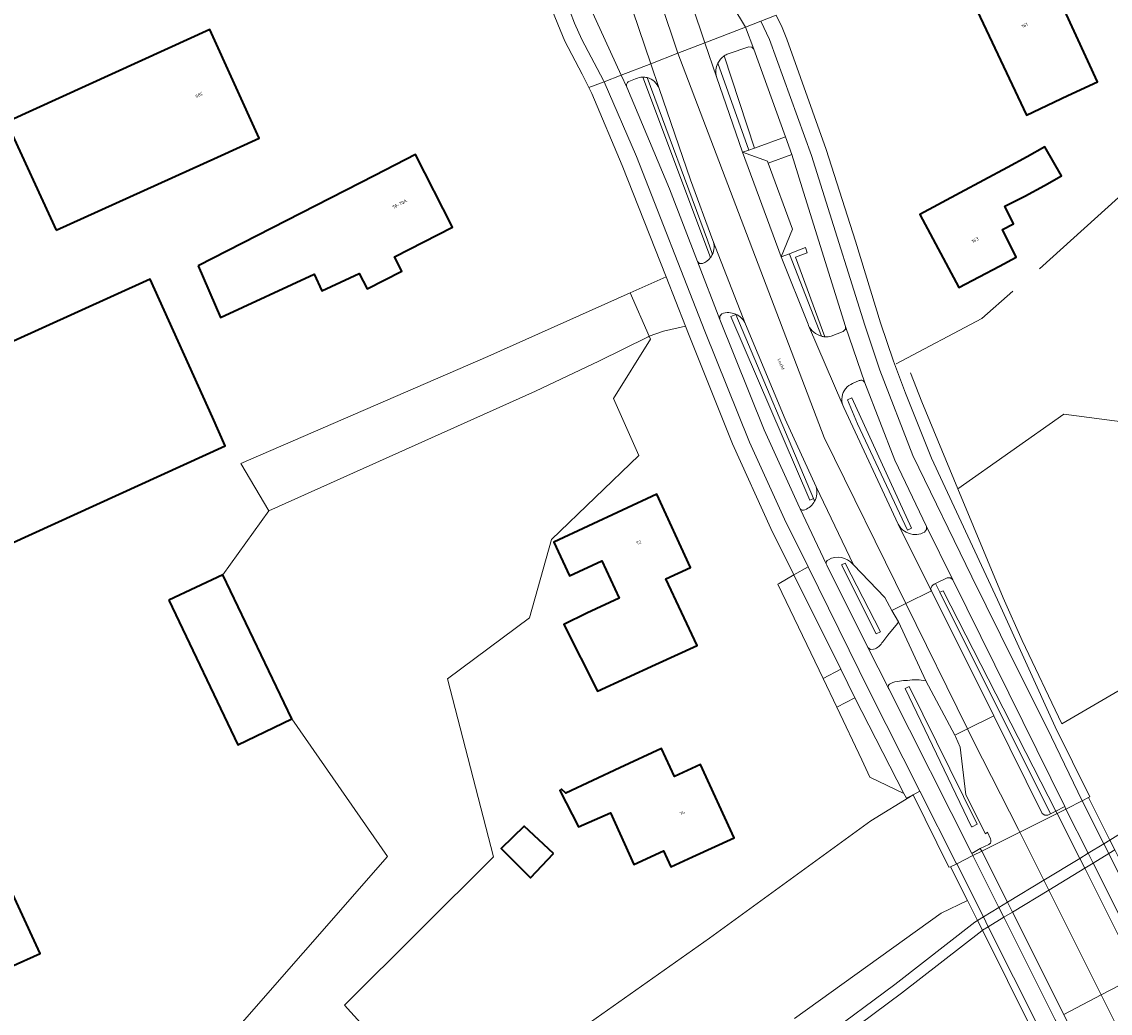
# Model space of a CAD drawing. Header units: metres. Extents: x 197700 to 204338, y 317132 to 325229.
# Tile 5 of 256: x 199121 to 199240, y 318011 to 318119. Entities that reach past the tile are written whole.
import ezdxf
from ezdxf.enums import TextEntityAlignment as Align

# ---------------------------------------------------------------- set-up
doc = ezdxf.new("R2010")
doc.units = ezdxf.units.M
for name, color, linetype, lineweight in [('B-WE-GR-BEPLANTING_CULTUUR_HEESTERS-GV', 90, 'Continuous', 18), ('B-WE-GR-BOS_LOOF-GV', 40, 'Continuous', 13), ('B-WE-IE-TERREINAFSCHEIDING_KUNSTMATIG_HEKWERK-G', 20, 'IE-TERREINAFSCHEIDING-KUNSTMATIG', 18), ('B-WE-KW-KUNSTWERK-GV', 170, 'Continuous', 18), ('B-WE-OG-BEBOUWING-GV', 7, 'Continuous', 35), ('B-WE-OG-BEBOUWING-T18', 10, 'Continuous', 18), ('B-WE-OG-TERREIN_CULTUURSCHEIDING-GV', 7, 'Continuous', 18), ('B-WE-OG-TERREIN_ERF-GV', 7, 'Continuous', 18), ('B-WE-OG-TOPOGRAFIE-T18', 10, 'Continuous', 18), ('B-WE-OG-WATER_GREPPEL-GV', 160, 'Continuous', 18), ('B-WE-VH-VERHARDING_ASFALT-GV', 252, 'Continuous', 18), ('B-WE-VH-VERHARDING_BEDRIJFSVLOERPLAAT-GV', 252, 'Continuous', 18), ('B-WE-VH-VERHARDING_BETONSTRAATSTEEN-GV', 252, 'Continuous', 18), ('B-WE-VH-VERHARDING_GESLOTEN-GV', 252, 'Continuous', 18), ('B-WE-VH-VERHARDING_HALFVERHARDING-GV', 252, 'Continuous', 18), ('B-WE-VH-VERHARDING_OPEN-GV', 252, 'Continuous', 18), ('B-WE-VH-VERHARDING_STRAATBAKSTEEN-GV', 252, 'Continuous', 18), ('B-WE-VH-VERHARDING_TEGEL-GV', 252, 'Continuous', 18)]:
    doc.layers.add(name, color=color, linetype=linetype, lineweight=lineweight)
doc.styles.add('NLCS-ISO-M200-T18', font='NLCS-ISO.ttf', dxfattribs={"height": 0.36})
doc.linetypes.add('IE-TERREINAFSCHEIDING-KUNSTMATIG', pattern='A,4,[82,NLCS.SHX,S=0.75,R=90,X=0,Y=0],4,-2', length=10)

msp = doc.modelspace()

# ---------------------------------------------------------------- linework, layer by layer
at = {"layer": 'B-WE-GR-BEPLANTING_CULTUUR_HEESTERS-GV'}
for points in [[(199197.771, 318114.973, 0.1231681), (199197.111, 318114.221)], [(199189.393, 318112.635, 0.0618939), (199188.939, 318112.685)], [(199196.32, 318093.044, 0.0454284), (199196.509, 318093.358)], [(199208.397, 318084.469, 0.0406429), (199208.755, 318084.406)]]:
    msp.add_lwpolyline(points, format="xyb", dxfattribs=at)
for points in [[(199197.111, 318114.221), (199200.475, 318104.744)], [(199200.475, 318104.744), (199201.086, 318104.964), (199197.815, 318115.002), (199197.771, 318114.973)], [(199188.939, 318112.685), (199196.32, 318093.044)], [(199195.967, 318094.922), (199189.393, 318112.635)], [(199196.509, 318093.358), (199195.967, 318094.922)], [(199208.755, 318084.406), (199205.569, 318093.065), (199206.851, 318093.557), (199206.643, 318094.12), (199205.362, 318093.628), (199204.911, 318093.454)], [(199204.911, 318093.454), (199204.929, 318093.409), (199208.397, 318084.469)]]:
    msp.add_lwpolyline(points, dxfattribs=at)
for points in [[(199207.118, 318066.626), (199207.525, 318066.798), (199199.061, 318086.847), (199198.513, 318086.616)], [(199212.32, 318074.93), (199217.757, 318063.331), (199218.21, 318063.543), (199211.688, 318077.741), (199211.227, 318077.548)], [(199214.846, 318052.284), (199210.982, 318059.729), (199210.574, 318059.563), (199214.364, 318052.034)], [(199221.654, 318056.744), (199221.298, 318056.576), (199233.339, 318032.442), (199233.943, 318032.751)], [(199225.354, 318031.302), (199217.951, 318046.315), (199217.527, 318046.112), (199224.758, 318031.016), (199224.813, 318031.043)]]:
    msp.add_lwpolyline(points, close=True, dxfattribs=at)
at = {"layer": 'B-WE-GR-BOS_LOOF-GV'}
for points in [[(199245.841, 318074.508), (199234.808, 318075.977), (199223.253, 318067.854), (199228.197, 318055.987), (199230.254, 318051.307), (199234.599, 318042.25), (199241.108, 318046.069)], [(199205.454, 318010.141), (199221.447, 318021.615), (199224.302, 318022.991), (199222.458, 318026.675), (199222.282, 318026.62), (199218.388, 318034.529), (199213.769, 318031.678), (199196.21, 318018.884), (199170.275, 318000.596)], [(199240.359, 318028.507), (199239.701, 318028.108), (199237.99, 318027.071), (199237.071, 318026.514), (199233.159, 318024.142), (199229.198, 318021.742), (199228.272, 318021.18), (199226.57, 318020.148), (199225.923, 318019.756), (199225.85, 318019.712), (199217.111, 318012.907), (199201.639, 318001.416), (199182.321, 317986.683), (199159.289, 317969.509), (199134.068, 317950.289)], [(199200.917, 318002.374), (199216.385, 318013.863), (199225.112, 318020.658), (199225.387, 318020.825), (199224.302, 318022.991), (199221.447, 318021.615), (199205.454, 318010.141)], [(199234.788, 318010.585), (199238.875, 318012.725), (199242.924, 318014.845)]]:
    msp.add_lwpolyline(points, dxfattribs=at)
at = {"layer": 'B-WE-IE-TERREINAFSCHEIDING_KUNSTMATIG_HEKWERK-G'}
for points in [[(199260.207, 318117.135), (199232.137, 318091.793)], [(199229.232, 318089.363), (199225.863, 318086.392)], [(199187.559, 318089.184), (199189.641, 318084.461)], [(199225.863, 318086.392), (199216.551, 318081.453)], [(199189.776, 318084.155), (199185.746, 318077.686)], [(199189.641, 318084.461), (199189.776, 318084.155)], [(199219.317, 318077.331), (199218.113, 318080.474)], [(199222.385, 318069.936), (199219.317, 318077.331)], [(199223.253, 318067.854), (199234.808, 318075.977)], [(199234.808, 318075.977), (199245.841, 318074.508)], [(199223.253, 318067.854), (199222.385, 318069.936)], [(199213.769, 318031.678), (199218.388, 318034.529)], [(199196.21, 318018.884), (199213.769, 318031.678)], [(199170.275, 318000.596), (199196.21, 318018.884)]]:
    msp.add_lwpolyline(points, dxfattribs=at)
at = {"layer": 'B-WE-KW-KUNSTWERK-GV'}
msp.add_lwpolyline([(199240.359, 318028.507), (199239.819, 318029.585), (199237.487, 318034.233), (199236.815, 318033.863), (199235.081, 318032.98), (199235.033, 318032.957), (199234.072, 318032.494), (199229.999, 318030.454), (199225.87, 318028.385), (199224.904, 318027.896), (199223.136, 318026.997), (199222.458, 318026.675), (199224.302, 318022.991), (199225.387, 318020.825), (199225.923, 318019.756), (199231.403, 318008.813), (199234.983, 318001.663), (199244.62, 317982.418)], dxfattribs=at)
at = {"layer": 'B-WE-OG-BEBOUWING-GV'}
for points in [[(199245.662, 318124.378), (199240.386, 318135.13), (199226.716, 318128.774), (199222.193, 318126.642), (199224.707, 318121.308), (199226.666, 318117.151), (199230.725, 318108.538), (199235.248, 318110.669), (199238.471, 318112.188), (199234.879, 318119.97), (199233.484, 318122.993), (199232.255, 318125.656), (199237.275, 318127.867), (199240.147, 318121.73)], [(199125.022, 318096.029), (199142.588, 318103.97), (199147.142, 318106.035), (199141.775, 318117.867), (199137.222, 318115.802), (199119.621, 318107.77)], [(199230.791, 318103.994), (199228.678, 318102.856), (199223.506, 318100.098), (199219.1, 318097.734), (199223.38, 318089.755), (199227.792, 318092.106), (199229.595, 318093.067), (199228.103, 318096.075), (199229.302, 318096.693), (199228.383, 318098.647), (199230.562, 318099.718), (199232.69, 318100.864), (199234.564, 318101.924), (199232.737, 318105.098)], [(199140.511, 318092.128), (199142.933, 318086.52), (199153.14, 318091.219), (199153.983, 318089.423), (199158.028, 318091.306), (199158.924, 318089.639), (199162.668, 318091.553), (199161.872, 318093.112), (199168.22, 318096.357), (199164.182, 318104.256), (199159.73, 318101.979)], [(199109.642, 318085.51), (199087.489, 318075.408), (199081.862, 318072.842), (199088.442, 318058.559), (199093.007, 318060.488), (199096.8, 318051.293), (199143.447, 318072.539), (199142.05, 318075.637), (199135.26, 318090.693), (199112.101, 318080.171)], [(199182.835, 318054.293), (199180.347, 318053.08), (199184.008, 318045.788), (199190.311, 318048.7), (199194.843, 318050.794), (199191.434, 318058.034), (199194.139, 318059.283), (199190.451, 318067.268), (199179.226, 318062.042), (199180.936, 318058.371), (199184.484, 318060.01), (199186.37, 318055.927)], [(199137.288, 318055.727), (199144.83, 318039.955), (199150.715, 318042.782), (199143.192, 318058.49)], [(199194.35, 318027.745), (199198.888, 318029.844), (199195.202, 318037.81), (199192.393, 318036.502), (199190.955, 318039.57), (199186.428, 318037.449), (199180.564, 318034.701), (199180.06, 318035.144), (199179.903, 318034.988), (199181.918, 318031.042), (199185.424, 318032.569), (199187.949, 318026.915), (199191.181, 318028.41), (199191.993, 318026.655)], [(199116.786, 318014.335), (199123.294, 318017.241), (199115.959, 318033.045), (199109.578, 318030.058)], [(199179.193, 318028.127), (199175.996, 318031.117), (199173.511, 318028.654), (199176.711, 318025.473)]]:
    msp.add_lwpolyline(points, close=True, dxfattribs=at)
at = {"layer": 'B-WE-OG-TERREIN_CULTUURSCHEIDING-GV'}
for points in [[(199197.815, 318115.002), (199201.086, 318104.964), (199204.486, 318106.185), (199201.037, 318115.721), (199200.809, 318115.967), (199200.475, 318115.987), (199198.242, 318115.216)], [(199196.966, 318112.701), (199199.808, 318104.505), (199200.475, 318104.744), (199197.111, 318114.221)], [(199188.156, 318112.5), (199187.43, 318112.206)], [(199196.32, 318093.044), (199188.939, 318112.685)], [(199189.393, 318112.635), (199195.967, 318094.922), (199196.509, 318093.358)], [(199187.19, 318111.603), (199187.192, 318111.599), (199191.855, 318100.523), (199194.893, 318092.595), (199195.117, 318092.381), (199195.428, 318092.37)], [(199196.58, 318094.901), (199194.144, 318101.497), (199190.713, 318111.448)], [(199209.467, 318084.462), (199210.776, 318084.993), (199211.003, 318085.218), (199211.022, 318085.539), (199206.624, 318099.567), (199205.176, 318104.245), (199202.608, 318103.323), (199205.258, 318096.141), (199204.003, 318093.105), (199204.911, 318093.454), (199205.362, 318093.628), (199206.643, 318094.12), (199206.851, 318093.557), (199205.569, 318093.065), (199208.755, 318084.406)], [(199208.397, 318084.469), (199204.929, 318093.409), (199204.911, 318093.454), (199204.003, 318093.105), (199206.937, 318085.779)], [(199197.547, 318086.92), (199197.311, 318086.654), (199197.317, 318086.3), (199202.151, 318074.253), (199206.014, 318065.8)], [(199207.651, 318066.499), (199207.525, 318066.798), (199207.118, 318066.626), (199198.513, 318086.616), (199199.061, 318086.847)], [(199199.061, 318086.847), (199199.05, 318086.873)], [(199199.05, 318086.873), (199199.061, 318086.847), (199207.525, 318066.798), (199207.651, 318066.499)], [(199207.807, 318068.067), (199204.445, 318075.425), (199200.115, 318085.79)], [(199206.937, 318085.779), (199206.999, 318085.634)], [(199211.054, 318078.783), (199211.01, 318078.728)], [(199212.514, 318079.631), (199211.787, 318079.317)], [(199219.439, 318063.036), (199219.631, 318063.14), (199219.835, 318063.406), (199219.829, 318063.742), (199216.375, 318070.981), (199213.114, 318079.383)], [(199210.719, 318076.942), (199210.818, 318076.71), (199216.766, 318063.982)], [(199215.078, 318051.196), (199215.641, 318051.908), (199216.67, 318053.172), (199216.774, 318053.359), (199216.081, 318054.607), (199215.298, 318056.015), (199211.901, 318059.55), (199211.814, 318059.64)], [(199208.985, 318059.544), (199213.466, 318050.571), (199213.728, 318050.338)], [(199221.298, 318056.576), (199221, 318057.173), (199220.828, 318057.543), (199220.661, 318057.466)], [(199220.288, 318056.906), (199220.38, 318056.721), (199227.157, 318043.105), (199232.448, 318032.476), (199232.718, 318032.286), (199233.049, 318032.293), (199233.339, 318032.442), (199221.298, 318056.576)], [(199213.728, 318050.338), (199214.079, 318050.362)], [(199226.796, 318029.721), (199226.5, 318030.441), (199226.265, 318030.257), (199224.121, 318034.518), (199223.499, 318039.695), (199223.01, 318040.854), (199222.921, 318041.022), (199219.771, 318046.938)], [(199215.697, 318046.131), (199215.716, 318046.089), (199215.736, 318046.054), (199224.796, 318028.109), (199225.703, 318028.663)], [(199225.703, 318028.663), (199226.642, 318029.121), (199226.682, 318029.146)]]:
    msp.add_lwpolyline(points, dxfattribs=at)
for points in [[(199197.111, 318114.221, 0.1923959), (199196.966, 318112.701)], [(199198.242, 318115.216, 0.0589861), (199197.815, 318115.002)], [(199187.43, 318112.206, 0.4246444), (199187.19, 318111.603)], [(199188.939, 318112.685, 0.1099659), (199188.156, 318112.5)], [(199190.713, 318111.448, 0.2534039), (199189.393, 318112.635)], [(199196.509, 318093.358, 0.2016967), (199196.58, 318094.901)], [(199195.428, 318092.37, 0.1445385), (199196.32, 318093.044)], [(199199.05, 318086.873, 0.1923658), (199197.547, 318086.92)], [(199200.115, 318085.79, 0.1945726), (199199.05, 318086.873)], [(199206.999, 318085.634, 0.2217702), (199208.397, 318084.469)], [(199208.755, 318084.406, 0.0837552), (199209.467, 318084.462)], [(199211.01, 318078.728, 0.2549252), (199210.719, 318076.942)], [(199211.787, 318079.317, 0.1206331), (199211.054, 318078.783)], [(199213.114, 318079.383, 0.4267765), (199212.514, 318079.631)], [(199207.651, 318066.499, 0.2015659), (199207.807, 318068.067)], [(199206.014, 318065.8, 0.0943337), (199206.075, 318065.672)], [(199206.075, 318065.672, 0.3868704), (199206.584, 318065.565)], [(199206.584, 318065.565, 0.1797161), (199207.651, 318066.499)], [(199216.766, 318063.982, 0.2464955), (199218.357, 318062.88)], [(199218.357, 318062.88, 0.0315492), (199218.58, 318062.865)], [(199218.58, 318062.865, 0.1061345), (199219.439, 318063.036)], [(199209.155, 318060.12, 0.3814401), (199208.919, 318059.682)], [(199208.919, 318059.682, 0.0994888), (199208.985, 318059.544)], [(199211.814, 318059.64, 0.3629419), (199209.155, 318060.12)], [(199220.661, 318057.466, 0.2147709), (199220.288, 318056.906)], [(199214.079, 318050.362, 0.1825107), (199215.078, 318051.196)], [(199215.938, 318046.649, 0.4182113), (199215.697, 318046.131)], [(199216.891, 318046.88, 0.1179993), (199215.938, 318046.649)], [(199217.779, 318046.981, 0.0468476), (199216.891, 318046.88)], [(199219.771, 318046.938, 0.0747646), (199217.779, 318046.981)], [(199226.682, 318029.146, 0.3977951), (199226.796, 318029.721)]]:
    msp.add_lwpolyline(points, format="xyb", dxfattribs=at)
for points in [[(199217.757, 318063.331), (199212.32, 318074.93), (199211.227, 318077.548), (199211.688, 318077.741), (199218.21, 318063.543)], [(199210.982, 318059.729), (199214.846, 318052.284), (199214.364, 318052.034), (199210.574, 318059.563)], [(199210.504, 318048.184), (199205.386, 318058.473), (199203.8, 318057.536), (199203.65, 318057.468), (199208.568, 318047.194)], [(199221, 318057.173), (199221.298, 318056.576), (199221.654, 318056.744), (199233.943, 318032.751), (199234.892, 318033.237), (199222.707, 318057.936), (199222.448, 318058.16), (199222.106, 318058.135), (199220.828, 318057.543)], [(199217.951, 318046.315), (199225.354, 318031.302), (199224.813, 318031.043), (199224.758, 318031.016), (199217.527, 318046.112)], [(199212.047, 318045.081), (199210.064, 318044.068), (199212.812, 318038.328), (199213.68, 318036.455), (199217.387, 318034.659)]]:
    msp.add_lwpolyline(points, close=True, dxfattribs=at)
at = {"layer": 'B-WE-OG-TERREIN_ERF-GV'}
for points in [[(199240.386, 318135.13), (199245.662, 318124.378), (199240.147, 318121.73), (199237.275, 318127.867), (199232.255, 318125.656), (199233.484, 318122.993), (199234.879, 318119.97), (199238.471, 318112.188), (199235.248, 318110.669), (199230.725, 318108.538), (199226.666, 318117.151), (199224.707, 318121.308), (199222.193, 318126.642), (199226.716, 318128.774)], [(199142.588, 318103.97), (199125.022, 318096.029), (199119.621, 318107.77), (199137.222, 318115.802), (199141.775, 318117.867), (199147.142, 318106.035)], [(199228.678, 318102.856), (199230.791, 318103.994), (199232.737, 318105.098), (199234.564, 318101.924), (199232.69, 318100.864), (199230.562, 318099.718), (199228.383, 318098.647), (199229.302, 318096.693), (199228.103, 318096.075), (199229.595, 318093.067), (199227.792, 318092.106), (199223.38, 318089.755), (199219.1, 318097.734), (199223.506, 318100.098)], [(199142.933, 318086.52), (199140.511, 318092.128), (199159.73, 318101.979), (199164.182, 318104.256), (199168.22, 318096.357), (199161.872, 318093.112), (199162.668, 318091.553), (199158.924, 318089.639), (199158.028, 318091.306), (199153.983, 318089.423), (199153.14, 318091.219)], [(199087.489, 318075.408), (199109.642, 318085.51), (199112.101, 318080.171), (199135.26, 318090.693), (199142.05, 318075.637), (199143.447, 318072.539), (199096.8, 318051.293), (199093.007, 318060.488), (199088.442, 318058.559), (199081.862, 318072.842)], [(199184.146, 318081.765), (199177.237, 318078.497), (199148.183, 318065.444), (199143.192, 318058.49), (199150.715, 318042.782), (199161.137, 318027.786), (199142.758, 318006.804), (199142.226, 318005.982), (199128.729, 317986.955), (199116.448, 317975.908), (199123.126, 317963.879), (199146.544, 317982.259), (199160.048, 317992.836), (199167.996, 317998.867), (199156.441, 318011.603), (199172.673, 318027.767), (199167.649, 318047.148), (199176.58, 318053.799), (199178.992, 318062.314), (199188.497, 318071.461), (199185.746, 318077.686), (199189.776, 318084.155), (199189.641, 318084.461), (199189.509, 318084.412)], [(199180.347, 318053.08), (199182.835, 318054.293), (199186.37, 318055.927), (199184.484, 318060.01), (199180.936, 318058.371), (199179.226, 318062.042), (199190.451, 318067.268), (199194.139, 318059.283), (199191.434, 318058.034), (199194.843, 318050.794), (199190.311, 318048.7), (199184.008, 318045.788)], [(199198.888, 318029.844), (199194.35, 318027.745), (199191.993, 318026.655), (199191.181, 318028.41), (199187.949, 318026.915), (199185.424, 318032.569), (199181.918, 318031.042), (199179.903, 318034.988), (199180.06, 318035.144), (199180.564, 318034.701), (199186.428, 318037.449), (199190.955, 318039.57), (199192.393, 318036.502), (199195.202, 318037.81)], [(199175.996, 318031.117), (199179.193, 318028.127), (199176.711, 318025.473), (199173.511, 318028.654)]]:
    msp.add_lwpolyline(points, close=True, dxfattribs=at)
for points in [[(199142.758, 318006.804), (199161.137, 318027.786), (199150.715, 318042.782), (199143.192, 318058.49), (199148.183, 318065.444), (199145.128, 318070.597), (199172.036, 318082.264), (199187.559, 318089.184), (199191.466, 318090.925), (199186.695, 318103.05), (199183.39, 318110.901), (199183.071, 318111.545), (199182.339, 318113.022), (199180.423, 318116.602), (199178.856, 318120.5)], [(199203.476, 318119.419), (199204.105, 318118.094), (199204.615, 318116.835), (199208.918, 318104.814), (199212.113, 318094.82), (199214.837, 318085.935), (199216.256, 318081.762), (199217.552, 318078.276), (199220.388, 318071.184), (199227.571, 318055.761), (199233.87, 318041.902), (199237.644, 318034.294), (199237.487, 318034.233), (199236.815, 318033.863), (199235.081, 318032.98)], [(199170.275, 318000.596), (199196.21, 318018.884), (199213.769, 318031.678), (199218.388, 318034.529), (199217.647, 318034.151), (199217.387, 318034.659), (199213.68, 318036.455), (199212.812, 318038.328), (199210.064, 318044.068), (199208.568, 318047.194), (199203.65, 318057.468), (199203.8, 318057.536), (199205.386, 318058.473), (199202.883, 318063.505), (199198.711, 318072.762), (199193.898, 318084.743), (199193.572, 318085.573), (199191.181, 318085.027), (199189.641, 318084.461), (199189.776, 318084.155), (199185.746, 318077.686), (199188.497, 318071.461), (199178.992, 318062.314), (199176.58, 318053.799), (199167.649, 318047.148), (199172.673, 318027.767), (199156.441, 318011.603), (199167.996, 317998.867)], [(199241.108, 318046.069), (199234.599, 318042.25), (199230.254, 318051.307), (199228.197, 318055.987), (199223.253, 318067.854), (199234.808, 318075.977), (199245.841, 318074.508)], [(199235.081, 318032.98), (199235.033, 318032.957), (199234.072, 318032.494), (199229.999, 318030.454), (199225.87, 318028.385), (199224.904, 318027.896), (199223.136, 318026.997), (199222.458, 318026.675), (199224.302, 318022.991), (199225.387, 318020.825), (199226.034, 318021.218), (199227.735, 318022.25), (199228.662, 318022.813), (199232.621, 318025.216), (199236.532, 318027.59), (199237.45, 318028.147), (199239.161, 318029.185), (199239.819, 318029.585), (199245.276, 318033.006)]]:
    msp.add_lwpolyline(points, dxfattribs=at)
at = {"layer": 'B-WE-OG-WATER_GREPPEL-GV'}
for points in [[(199245.276, 318033.006), (199239.819, 318029.585), (199239.161, 318029.185), (199237.45, 318028.147), (199236.532, 318027.59), (199232.621, 318025.216), (199228.662, 318022.813), (199227.735, 318022.25), (199226.034, 318021.218), (199225.387, 318020.825), (199225.112, 318020.658), (199216.385, 318013.863), (199200.917, 318002.374), (199181.599, 317987.641), (199158.567, 317970.467), (199133.34, 317951.243)], [(199134.068, 317950.289), (199159.289, 317969.509), (199182.321, 317986.683), (199201.639, 318001.416), (199217.111, 318012.907), (199225.85, 318019.712), (199225.923, 318019.756), (199226.57, 318020.148), (199228.272, 318021.18), (199229.198, 318021.742), (199233.159, 318024.142), (199237.071, 318026.514), (199237.99, 318027.071), (199239.701, 318028.108), (199240.359, 318028.507)]]:
    msp.add_lwpolyline(points, dxfattribs=at)
at = {"layer": 'B-WE-VH-VERHARDING_ASFALT-GV'}
for points in [[(199185.901, 318125.732), (199189.805, 318114.144), (199192.753, 318115.282), (199185.088, 318138.166)], [(199185.088, 318138.166), (199192.753, 318115.282), (199195.702, 318116.419), (199194.303, 318120.536)], [(199226.642, 318029.121), (199225.703, 318028.663), (199225.87, 318028.385), (199229.999, 318030.454), (199229.866, 318030.72), (199224.964, 318040.359), (199224.304, 318041.702), (199222.921, 318041.022), (199223.01, 318040.854), (199223.499, 318039.695), (199224.121, 318034.518), (199226.265, 318030.257), (199226.5, 318030.441), (199226.796, 318029.721)], [(199226.682, 318029.146), (199226.642, 318029.121)]]:
    msp.add_lwpolyline(points, dxfattribs=at)
for points in [[(199199.808, 318104.505), (199196.966, 318112.701), (199195.702, 318116.419), (199192.753, 318115.282), (199208.695, 318073.448), (199217.593, 318055.351), (199220.38, 318056.721), (199220.288, 318056.906), (199216.766, 318063.982), (199210.818, 318076.71), (199210.719, 318076.942), (199206.999, 318085.634), (199206.937, 318085.779), (199204.003, 318093.105)], [(199190.713, 318111.448), (199194.144, 318101.497), (199196.58, 318094.901), (199200.115, 318085.79), (199204.445, 318075.425), (199207.807, 318068.067), (199211.901, 318059.55), (199215.298, 318056.015), (199216.081, 318054.607), (199217.593, 318055.351), (199208.695, 318073.448), (199192.753, 318115.282), (199189.805, 318114.144)], [(199217.593, 318055.351), (199224.304, 318041.702), (199227.157, 318043.105), (199220.38, 318056.721)], [(199224.304, 318041.702), (199217.593, 318055.351), (199216.081, 318054.607), (199216.774, 318053.359), (199219.771, 318046.938), (199222.921, 318041.022)], [(199229.866, 318030.72), (199229.999, 318030.454), (199234.072, 318032.494), (199233.943, 318032.751), (199233.339, 318032.442), (199233.049, 318032.293), (199232.718, 318032.286), (199232.448, 318032.476), (199227.157, 318043.105), (199224.304, 318041.702), (199224.964, 318040.359)], [(199237.071, 318026.514), (199236.532, 318027.59), (199234.072, 318032.494), (199229.999, 318030.454), (199232.621, 318025.216), (199233.159, 318024.142), (199238.875, 318012.725), (199242.105, 318006.273), (199255.054, 317980.408), (199257.915, 317981.853), (199259.155, 317982.479), (199245.969, 318008.773), (199242.924, 318014.845)], [(199236.532, 318027.59), (199237.071, 318026.514), (199242.924, 318014.845), (199245.969, 318008.773), (199259.155, 317982.479), (199260.117, 317982.968), (199251.591, 318000), (199246.885, 318009.366), (199243.881, 318015.346), (199237.99, 318027.071), (199237.45, 318028.147), (199235.033, 318032.957), (199234.072, 318032.494)], [(199242.105, 318006.273), (199238.875, 318012.725), (199233.159, 318024.142), (199232.621, 318025.216), (199229.999, 318030.454), (199225.87, 318028.385), (199228.662, 318022.813), (199229.198, 318021.742), (199234.788, 318010.585), (199236.588, 318006.991), (199238.212, 318003.753), (199240.096, 318000), (199250.953, 317978.337), (199252.179, 317978.956), (199255.054, 317980.408)], [(199233.834, 318010.086), (199237.305, 318003.166), (199249.989, 317977.868), (199250.953, 317978.337), (199240.096, 318000), (199238.212, 318003.753), (199236.588, 318006.991), (199234.788, 318010.585), (199229.198, 318021.742), (199228.662, 318022.813), (199225.87, 318028.385), (199224.904, 318027.896), (199227.735, 318022.25), (199228.272, 318021.18)]]:
    msp.add_lwpolyline(points, close=True, dxfattribs=at)
msp.add_lwpolyline([(199226.796, 318029.721, -0.3977951), (199226.682, 318029.146)], format="xyb", dxfattribs=at)
at = {"layer": 'B-WE-VH-VERHARDING_BEDRIJFSVLOERPLAAT-GV'}
for points in [[(199246.885, 318009.366), (199251.591, 318000), (199260.117, 317982.968), (199261.908, 317983.824), (199248.557, 318010.449), (199245.639, 318016.267), (199239.701, 318028.108), (199239.161, 318029.185), (199236.815, 318033.863), (199235.081, 318032.98), (199235.033, 318032.957), (199237.45, 318028.147), (199237.99, 318027.071), (199243.881, 318015.346)], [(199239.161, 318029.185), (199239.701, 318028.108), (199245.639, 318016.267), (199248.557, 318010.449), (199261.908, 317983.824), (199262.604, 317984.17), (199260.873, 317987.62), (199249.209, 318010.87), (199246.321, 318016.624), (199245.341, 318018.577), (199240.359, 318028.507), (199239.819, 318029.585), (199237.487, 318034.233), (199236.815, 318033.863)], [(199226.57, 318020.148), (199232.077, 318009.165), (199234.642, 318004.048), (199235.629, 318002.081), (199248.21, 317976.987), (199249.989, 317977.868), (199237.305, 318003.166), (199233.834, 318010.086), (199228.272, 318021.18), (199227.735, 318022.25), (199224.904, 318027.896), (199223.136, 318026.997), (199226.034, 318021.218)], [(199222.458, 318026.675), (199224.302, 318022.991), (199225.387, 318020.825), (199225.923, 318019.756), (199231.403, 318008.813), (199234.983, 318001.663), (199244.62, 317982.418), (199247.528, 317976.611), (199248.21, 317976.987), (199235.629, 318002.081), (199234.642, 318004.048), (199232.077, 318009.165), (199226.57, 318020.148), (199226.034, 318021.218), (199223.136, 318026.997)]]:
    msp.add_lwpolyline(points, close=True, dxfattribs=at)
at = {"layer": 'B-WE-VH-VERHARDING_BETONSTRAATSTEEN-GV'}
for points in [[(199182.099, 318122.698), (199186.593, 318112.904), (199189.805, 318114.144), (199185.901, 318125.732)], [(199194.303, 318120.536), (199195.702, 318116.419), (199200.107, 318118.119), (199198.755, 318120.414), (199198.728, 318120.079), (199198.476, 318119.86)], [(199198.242, 318115.216), (199200.475, 318115.987), (199200.809, 318115.967), (199201.037, 318115.721), (199200.107, 318118.119), (199195.702, 318116.419)], [(199195.702, 318116.419), (199196.966, 318112.701)], [(199197.771, 318114.973), (199197.815, 318115.002)], [(199190.713, 318111.448), (199189.805, 318114.144), (199186.593, 318112.904), (199187.19, 318111.603)], [(199187.43, 318112.206), (199188.156, 318112.5)], [(199200.115, 318085.79), (199196.58, 318094.901)], [(199195.428, 318092.37), (199195.117, 318092.381), (199194.893, 318092.595), (199197.317, 318086.3), (199197.311, 318086.654), (199197.547, 318086.92)], [(199206.999, 318085.634), (199210.719, 318076.942)], [(199210.776, 318084.993), (199209.467, 318084.462)], [(199213.114, 318079.383), (199211.022, 318085.539), (199211.003, 318085.218), (199210.776, 318084.993)], [(199211.01, 318078.728), (199211.054, 318078.783)], [(199211.787, 318079.317), (199212.514, 318079.631)], [(199211.901, 318059.55), (199207.807, 318068.067)], [(199206.075, 318065.672), (199208.919, 318059.682)], [(199216.766, 318063.982), (199220.288, 318056.906)], [(199220.828, 318057.543), (199222.106, 318058.135), (199222.448, 318058.16), (199222.707, 318057.936), (199219.829, 318063.742), (199219.835, 318063.406), (199219.631, 318063.14), (199219.439, 318063.036)], [(199211.814, 318059.64), (199211.901, 318059.55)], [(199220.661, 318057.466), (199220.828, 318057.543)], [(199219.771, 318046.938), (199216.774, 318053.359), (199216.67, 318053.172), (199215.641, 318051.908), (199215.078, 318051.196)], [(199214.079, 318050.362), (199213.728, 318050.338), (199213.466, 318050.571), (199215.697, 318046.131)]]:
    msp.add_lwpolyline(points, dxfattribs=at)
for points in [[(199196.966, 318112.701, -0.1923959), (199197.111, 318114.221)], [(199197.111, 318114.221, -0.1231681), (199197.771, 318114.973)], [(199197.815, 318115.002, -0.0589861), (199198.242, 318115.216)], [(199187.19, 318111.603, -0.4246444), (199187.43, 318112.206)], [(199188.156, 318112.5, -0.1099659), (199188.939, 318112.685)], [(199188.939, 318112.685, -0.0618939), (199189.393, 318112.635)], [(199189.393, 318112.635, -0.2534039), (199190.713, 318111.448)], [(199196.58, 318094.901, -0.2016967), (199196.509, 318093.358)], [(199196.32, 318093.044, -0.1445385), (199195.428, 318092.37)], [(199196.509, 318093.358, -0.0454284), (199196.32, 318093.044)], [(199197.547, 318086.92, -0.1923658), (199199.05, 318086.873)], [(199199.05, 318086.873, -0.1945726), (199200.115, 318085.79)], [(199208.397, 318084.469, -0.2217702), (199206.999, 318085.634)], [(199208.755, 318084.406, -0.0406429), (199208.397, 318084.469)], [(199209.467, 318084.462, -0.0837552), (199208.755, 318084.406)], [(199210.719, 318076.942, -0.2549252), (199211.01, 318078.728)], [(199211.054, 318078.783, -0.1206331), (199211.787, 318079.317)], [(199212.514, 318079.631, -0.4267765), (199213.114, 318079.383)], [(199207.807, 318068.067, -0.2015659), (199207.651, 318066.499)], [(199206.584, 318065.565, -0.3868704), (199206.075, 318065.672)], [(199207.651, 318066.499, -0.1797161), (199206.584, 318065.565)], [(199218.357, 318062.88, -0.2464955), (199216.766, 318063.982)], [(199218.58, 318062.865, -0.0315492), (199218.357, 318062.88)], [(199219.439, 318063.036, -0.1061345), (199218.58, 318062.865)], [(199208.919, 318059.682, -0.3814401), (199209.155, 318060.12)], [(199209.155, 318060.12, -0.3629419), (199211.814, 318059.64)], [(199220.288, 318056.906, -0.2147709), (199220.661, 318057.466)], [(199215.078, 318051.196, -0.1825107), (199214.079, 318050.362)], [(199215.697, 318046.131, -0.4182113), (199215.938, 318046.649)], [(199215.938, 318046.649, -0.1179993), (199216.891, 318046.88)], [(199216.891, 318046.88, -0.0468476), (199217.779, 318046.981)], [(199217.779, 318046.981, -0.0747646), (199219.771, 318046.938)]]:
    msp.add_lwpolyline(points, format="xyb", dxfattribs=at)
at = {"layer": 'B-WE-VH-VERHARDING_GESLOTEN-GV'}
msp.add_lwpolyline([(199145.128, 318070.597), (199148.183, 318065.444), (199177.237, 318078.497), (199184.146, 318081.765), (199189.509, 318084.412), (199189.641, 318084.461), (199191.181, 318085.027), (199193.572, 318085.573), (199191.466, 318090.925), (199187.559, 318089.184), (199172.036, 318082.264)], close=True, dxfattribs=at)
at = {"layer": 'B-WE-VH-VERHARDING_HALFVERHARDING-GV'}
msp.add_lwpolyline([(199242.924, 318014.845), (199238.875, 318012.725), (199234.788, 318010.585)], dxfattribs=at)
at = {"layer": 'B-WE-VH-VERHARDING_OPEN-GV'}
for points in [[(199223.136, 318026.997), (199223.072, 318027.055), (199219.103, 318034.908), (199218.388, 318034.529), (199222.282, 318026.62), (199222.458, 318026.675)], [(199233.943, 318032.751), (199234.072, 318032.494), (199235.033, 318032.957), (199234.892, 318033.237)], [(199225.87, 318028.385), (199225.703, 318028.663), (199224.796, 318028.109), (199224.904, 318027.896)]]:
    msp.add_lwpolyline(points, close=True, dxfattribs=at)
at = {"layer": 'B-WE-VH-VERHARDING_STRAATBAKSTEEN-GV'}
msp.add_lwpolyline([(199199.808, 318104.505), (199204.003, 318093.105), (199205.258, 318096.141), (199202.608, 318103.323), (199202.525, 318103.548)], close=True, dxfattribs=at)
at = {"layer": 'B-WE-VH-VERHARDING_TEGEL-GV'}
for points in [[(199138.631, 318230.532), (199140.506, 318227.197), (199142.253, 318223.794), (199146.14, 318216.277), (199151.746, 318205.263), (199157.724, 318193.006), (199162.257, 318182.961), (199166.146, 318173.81), (199167.507, 318170.003), (199169.106, 318164.185), (199170.008, 318160.623), (199171.393, 318155.153), (199171.772, 318153.553), (199175.997, 318135.711), (199176.735, 318132.801), (199178.144, 318128.01), (199180.082, 318122.305), (199181.493, 318118.562), (199182.299, 318116.779), (199184.654, 318112.306), (199184.71, 318112.177), (199186.593, 318112.904), (199182.099, 318122.698)], [(199186.565, 318150.179), (199189.263, 318142.018), (199190.993, 318136.741), (199192.541, 318132.263), (199197.288, 318123.092), (199198.755, 318120.414), (199200.107, 318118.119), (199201.786, 318118.767)], [(199178.856, 318120.5), (199180.423, 318116.602), (199182.339, 318113.022), (199183.071, 318111.545), (199184.71, 318112.177), (199184.654, 318112.306), (199182.299, 318116.779), (199181.493, 318118.562), (199180.082, 318122.305)], [(199206.014, 318065.8), (199202.151, 318074.253), (199197.317, 318086.3), (199194.893, 318092.595), (199191.855, 318100.523), (199187.192, 318111.599), (199187.19, 318111.603), (199186.593, 318112.904), (199184.71, 318112.177)], [(199184.71, 318112.177), (199188.23, 318104.047), (199195.677, 318084.999), (199200.54, 318072.92), (199204.38, 318064.53), (199206.938, 318059.334), (199213.614, 318045.769), (199219.103, 318034.908), (199223.072, 318027.055), (199223.136, 318026.997), (199224.904, 318027.896), (199224.796, 318028.109), (199215.736, 318046.054), (199215.716, 318046.089), (199215.697, 318046.131), (199213.466, 318050.571), (199208.985, 318059.544)], [(199208.919, 318059.682), (199206.075, 318065.672)]]:
    msp.add_lwpolyline(points, dxfattribs=at)
for points in [[(199207.302, 318104.155), (199208.512, 318100.341), (199213.116, 318085.673), (199214.738, 318080.76), (199218.365, 318071.46), (199224.776, 318058.251), (199227.902, 318051.955), (199233.442, 318040.784), (199236.815, 318033.863), (199237.487, 318034.233), (199237.644, 318034.294), (199233.87, 318041.902), (199227.571, 318055.761), (199220.388, 318071.184), (199217.552, 318078.276), (199216.256, 318081.762), (199214.837, 318085.935), (199212.113, 318094.82), (199208.918, 318104.814), (199204.615, 318116.835), (199204.105, 318118.094), (199203.476, 318119.419), (199201.786, 318118.767), (199202.74, 318116.795)], [(199235.033, 318032.957), (199235.081, 318032.98), (199236.815, 318033.863), (199233.442, 318040.784), (199227.902, 318051.955), (199224.776, 318058.251), (199218.365, 318071.46), (199214.738, 318080.76), (199213.116, 318085.673), (199208.512, 318100.341), (199207.302, 318104.155), (199202.74, 318116.795), (199201.786, 318118.767), (199200.107, 318118.119), (199201.037, 318115.721), (199204.486, 318106.185), (199205.176, 318104.245), (199206.624, 318099.567), (199211.022, 318085.539), (199213.114, 318079.383), (199216.375, 318070.981), (199219.829, 318063.742), (199222.707, 318057.936), (199234.892, 318033.237)], [(199198.711, 318072.762), (199202.883, 318063.505), (199205.386, 318058.473), (199206.938, 318059.334), (199204.38, 318064.53), (199200.54, 318072.92), (199195.677, 318084.999), (199188.23, 318104.047), (199184.71, 318112.177), (199183.071, 318111.545), (199183.39, 318110.901), (199186.695, 318103.05), (199191.466, 318090.925), (199193.572, 318085.573), (199193.898, 318084.743)], [(199201.086, 318104.964), (199200.475, 318104.744), (199199.808, 318104.505), (199202.525, 318103.548), (199202.608, 318103.323), (199205.176, 318104.245), (199204.486, 318106.185)], [(199213.614, 318045.769), (199206.938, 318059.334), (199205.386, 318058.473), (199210.504, 318048.184), (199212.047, 318045.081), (199217.387, 318034.659), (199217.647, 318034.151), (199218.388, 318034.529), (199219.103, 318034.908)], [(199208.568, 318047.194), (199210.064, 318044.068), (199212.047, 318045.081), (199210.504, 318048.184)]]:
    msp.add_lwpolyline(points, close=True, dxfattribs=at)
for points in [[(199206.075, 318065.672, -0.0943337), (199206.014, 318065.8)], [(199208.985, 318059.544, -0.0994888), (199208.919, 318059.682)]]:
    msp.add_lwpolyline(points, format="xyb", dxfattribs=at)

# ---------------------------------------------------------------- texts
at = {"layer": 'B-WE-OG-BEBOUWING-T18', "style": 'NLCS-ISO-M200-T18'}
for s, rotation, p in [('161', 25.2, (199230.533, 318118.328)), ('68C', 24.4, (199140.607, 318110.759)), ('70-70A', 27, (199162.447, 318098.862)), ('163', 28.2, (199225.136, 318094.943)), ('72', 24.7, (199188.487, 318061.982)), ('74', 24.8, (199193.238, 318032.53))]:
    msp.add_text(s, height=0.36, rotation=rotation, dxfattribs=at).set_placement(p, align=Align.MIDDLE)
at = {"layer": 'B-WE-OG-TOPOGRAFIE-T18', "style": 'NLCS-ISO-M200-T18'}
msp.add_text('Locht', height=0.36, rotation=292.7, dxfattribs=at).set_placement((199204.01, 318081.416), align=Align.MIDDLE)

doc.saveas('drawing.dxf')
